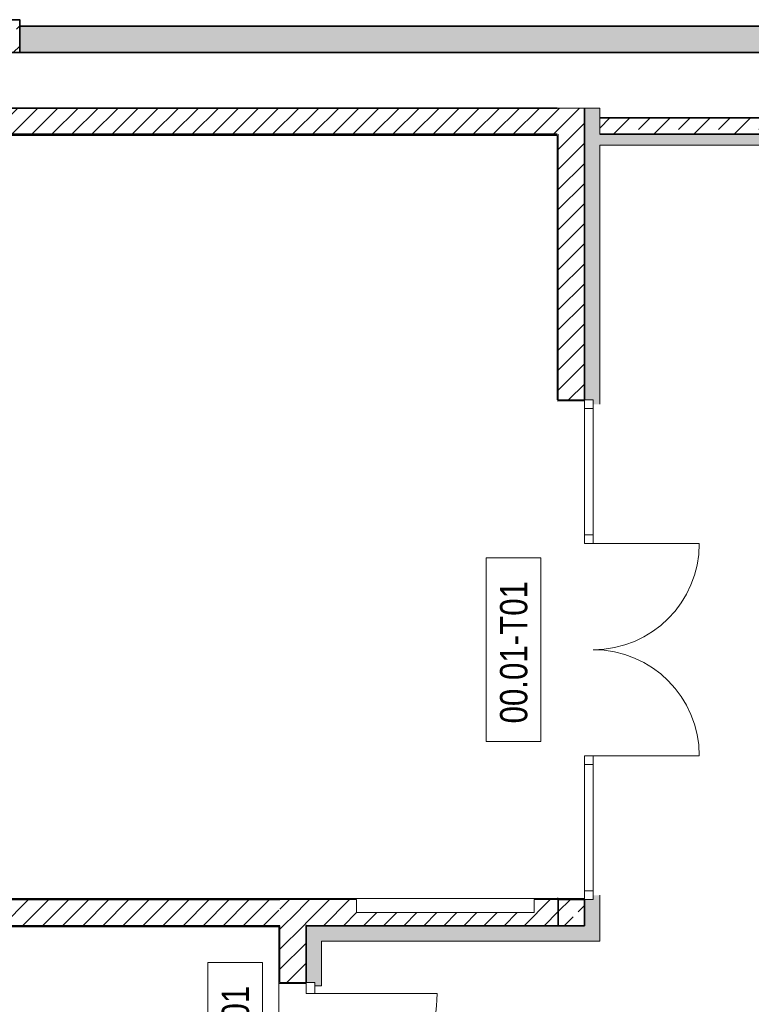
# Model space of a CAD drawing. Header units: metres. Extents: x -58265 to 688021, y -56222 to 35250.
# Tile 8 of 67: x -25800 to -19096, y -8845 to 180. Entities that reach past the tile are written whole.
import ezdxf

# ---------------------------------------------------------------- set-up
doc = ezdxf.new("R2010")
doc.units = ezdxf.units.M
doc.header["$LTSCALE"] = 0.05
doc.header["$PDSIZE"] = 0.8
for name, color, linetype in [('0._Pikto für Layout_5_A_1_Bauteilschraffuren', 7, 'Continuous'), ('0._Pikto für Layout_5_A_1_Decken_UHD_3D', 7, 'Continuous'), ('0._Pikto für Layout_5_A_1_Fenster', 7, 'Continuous'), ('0._Pikto für Layout_5_A_1_Stützen', 7, 'Continuous'), ('0._Pikto für Layout_5_A_1_Türen', 7, 'Continuous'), ('0._Pikto für Layout_5_A_1_Türen_Text', 7, 'Continuous'), ('0._Pikto für Layout_5_A_1_Wände_Außen', 7, 'Continuous'), ('0._Pikto für Layout_5_A_1_Wände_Innen_Massiv', 7, 'Continuous')]:
    doc.layers.add(name, color=color, linetype=linetype)
doc.styles.add('ERSTELLTER_STIL_2', font='txt')
pattern_1 = [(45, (0, 0), (-91.9239, 91.9239), [])]
pattern_2 = [(0, (0, 0), (0, 173.2051), [0, -100]), (0, (50, 86.6), (0, 173.2051), [0, -100])]
pattern_3 = [(45, (0, 0), (-183.8478, 183.8478), []), (45, (-91.92, 91.92), (-183.8478, 183.8478), [195, -65])]

msp = doc.modelspace()

# ---------------------------------------------------------------- hatches: boundary and pattern name
at = {"layer": '0._Pikto für Layout_5_A_1_Bauteilschraffuren', "linetype": 'Continuous', "lineweight": 18}
h = msp.add_hatch(dxfattribs=at)
h.set_pattern_fill('Beton__Stahlbeton_0005', color=9, style=0, pattern_type=2)
h.set_pattern_definition(pattern_3)
h.paths.add_polyline_path([(-25800, -120), (-25800, 180), (-26100, 180), (-26100, -120)])
for points in [[(-17450, 120), (-25800, 120), (-25800, -120), (-17450, -120)], [(-20625, -630), (-20625, -3305), (-20545, -3305), (-20545, -3345), (-20485, -3345), (-20485, -630)], [(875, -870), (-20485, -870), (-20485, -970), (875, -970)], [(-20625, -8125), (-20485, -8125), (-20485, -7845), (-20545, -7845), (-20545, -7885), (-20625, -7885)], [(-23175, -8265), (-23035, -8265), (-23175, -8125)], [(-23175, -8125), (-23035, -8265), (-23035, -8125)], [(-23035, -8125), (-23035, -8265), (-20625, -8265), (-20625, -8125)], [(-20625, -8125), (-20485, -8265), (-20485, -8125)], [(-20625, -8125), (-20625, -8265), (-20485, -8265)], [(-23175, -8645), (-23095, -8645), (-23095, -8675), (-23035, -8675), (-23035, -8265), (-23175, -8265)]]:
    msp.add_hatch(color=9, dxfattribs=at).paths.add_polyline_path(points)
h = msp.add_hatch(dxfattribs=at)
h.set_pattern_fill('MW_Kalksandstein_0005', color=9, style=0, pattern_type=2)
h.set_pattern_definition(pattern_1)
h.paths.add_polyline_path([(-31185, -870), (-20875, -870), (-20875, -630), (-31185, -630)])
h = msp.add_hatch(dxfattribs=at)
h.set_pattern_fill('MW_Kalksandstein_0005', color=9, style=0, pattern_type=2)
h.set_pattern_definition(pattern_1)
h.paths.add_polyline_path([(-20875, -630), (-20875, -870), (-20865, -870), (-20865, -630)])
h = msp.add_hatch(dxfattribs=at)
h.set_pattern_fill('MW_Kalksandstein_0005', color=9, style=0, pattern_type=2)
h.set_pattern_definition(pattern_1)
h.paths.add_polyline_path([(-20865, -630), (-20865, -870), (-20625, -870), (-20625, -630)])
h = msp.add_hatch(dxfattribs=at)
h.set_pattern_fill('Beton__Stahlbeton_0005', color=9, style=0, pattern_type=2)
h.set_pattern_definition(pattern_3)
h.paths.add_polyline_path([(725, -720), (-20485, -720), (-20485, -870), (725, -870)])
h = msp.add_hatch(dxfattribs=at)
h.set_pattern_fill('Verputz_0005', color=9, style=0, pattern_type=2)
h.set_pattern_definition(pattern_2)
h.paths.add_polyline_path([(-31185, -880), (-20875, -880), (-20875, -870), (-31185, -870)])
h = msp.add_hatch(dxfattribs=at)
h.set_pattern_fill('Verputz_0005', color=9, style=0, pattern_type=2)
h.set_pattern_definition(pattern_2)
h.paths.add_polyline_path([(-20875, -870), (-20875, -880), (-20865, -880), (-20865, -870)])
h = msp.add_hatch(dxfattribs=at)
h.set_pattern_fill('Verputz_0005', color=9, style=0, pattern_type=2)
h.set_pattern_definition(pattern_2)
h.paths.add_polyline_path([(-20865, -880), (-20875, -3305), (-20865, -3305)])
h = msp.add_hatch(dxfattribs=at)
h.set_pattern_fill('MW_Kalksandstein_0005', color=9, style=0, pattern_type=2)
h.set_pattern_definition(pattern_1)
h.paths.add_polyline_path([(-20865, -870), (-20865, -3305), (-20625, -3305), (-20625, -870)])
h = msp.add_hatch(dxfattribs=at)
h.set_pattern_fill('Verputz_0005', color=9, style=0, pattern_type=2)
h.set_pattern_definition(pattern_2)
h.paths.add_polyline_path([(-20875, -3305), (-20875, -3315), (-20625, -3315), (-20625, -3305), (-20865, -3305)])
h = msp.add_hatch(dxfattribs=at)
h.set_pattern_fill('MW_Kalksandstein_0005', color=9, style=0, pattern_type=2)
h.set_pattern_definition(pattern_1)
h.paths.add_polyline_path([(-31185, -8125), (-23425, -8125), (-23425, -7885), (-31185, -7885)])
h = msp.add_hatch(dxfattribs=at)
h.set_pattern_fill('Verputz_0005', color=9, style=0, pattern_type=2)
h.set_pattern_definition(pattern_2)
h.paths.add_polyline_path([(-31175, -7885), (-23425, -7885), (-31175, -7875)])
h = msp.add_hatch(dxfattribs=at)
h.set_pattern_fill('MW_Kalksandstein_0005', color=9, style=0, pattern_type=2)
h.set_pattern_definition(pattern_1)
h.paths.add_polyline_path([(-23425, -8125), (-23415, -7885)])
h = msp.add_hatch(dxfattribs=at)
h.set_pattern_fill('Verputz_0005', color=9, style=0, pattern_type=2)
h.set_pattern_definition(pattern_2)
h.paths.add_polyline_path([(-23415, -7875), (-22715, -7885)])
h = msp.add_hatch(dxfattribs=at)
h.set_pattern_fill('MW_Kalksandstein_0005', color=9, style=0, pattern_type=2)
h.set_pattern_definition(pattern_1)
h.paths.add_polyline_path([(-23415, -7885), (-23175, -8125), (-23175, -7885)])
h = msp.add_hatch(dxfattribs=at)
h.set_pattern_fill('MW_Kalksandstein_0005', color=9, style=0, pattern_type=2)
h.set_pattern_definition(pattern_1)
h.paths.add_polyline_path([(-23175, -8125), (-23415, -7885), (-23415, -8125)])
h = msp.add_hatch(dxfattribs=at)
h.set_pattern_fill('MW_Kalksandstein_0005', color=9, style=0, pattern_type=2)
h.set_pattern_definition(pattern_1)
h.paths.add_polyline_path([(-23175, -7885), (-23175, -8125), (-20865, -8125), (-20865, -7885), (-21085, -7885), (-21085, -8005), (-22715, -8005), (-22715, -7885)])
h = msp.add_hatch(dxfattribs=at)
h.set_pattern_fill('Verputz_0005', color=9, style=0, pattern_type=2)
h.set_pattern_definition(pattern_2)
h.paths.add_polyline_path([(-21085, -7885), (-20875, -7885), (-21085, -7875)])
h = msp.add_hatch(dxfattribs=at)
h.set_pattern_fill('Verputz_0005', color=9, style=0, pattern_type=2)
h.set_pattern_definition(pattern_2)
h.paths.add_polyline_path([(-20875, -7885), (-20865, -7885), (-20625, -7885), (-20625, -7875), (-20875, -7875)])
h = msp.add_hatch(dxfattribs=at)
h.set_pattern_fill('Verputz_0005', color=9, style=0, pattern_type=2)
h.set_pattern_definition(pattern_2)
h.paths.add_polyline_path([(-20875, -7885), (-20865, -7885), (-20865, -7875), (-20875, -7875)])
h = msp.add_hatch(dxfattribs=at)
h.set_pattern_fill('Beton__Stahlbeton_0005', color=9, style=0, pattern_type=2)
h.set_pattern_definition(pattern_3)
h.paths.add_polyline_path([(-20625, -7885), (-20865, -7885), (-20865, -8125), (-20625, -8125)])
h = msp.add_hatch(dxfattribs=at)
h.set_pattern_fill('Verputz_0005', color=9, style=0, pattern_type=2)
h.set_pattern_definition(pattern_2)
h.paths.add_polyline_path([(-31425, -8135), (-23425, -8135), (-23425, -8125), (-31425, -8125)])
h = msp.add_hatch(dxfattribs=at)
h.set_pattern_fill('Verputz_0005', color=9, style=0, pattern_type=2)
h.set_pattern_definition(pattern_2)
h.paths.add_polyline_path([(-23425, -8125), (-23425, -8135), (-23415, -8125)])
h = msp.add_hatch(dxfattribs=at)
h.set_pattern_fill('Verputz_0005', color=9, style=0, pattern_type=2)
h.set_pattern_definition(pattern_2)
h.paths.add_polyline_path([(-23425, -8135), (-23425, -8645), (-23415, -8135)])
h = msp.add_hatch(dxfattribs=at)
h.set_pattern_fill('MW_Kalksandstein_0005', color=9, style=0, pattern_type=2)
h.set_pattern_definition(pattern_1)
h.paths.add_polyline_path([(-23175, -8125), (-23415, -8125), (-23415, -8645), (-23175, -8645)])
h = msp.add_hatch(dxfattribs=at)
h.set_pattern_fill('Verputz_0005', color=9, style=0, pattern_type=2)
h.set_pattern_definition(pattern_2)
h.paths.add_polyline_path([(-23425, -8645), (-23175, -8655), (-23415, -8645)])

# ---------------------------------------------------------------- linework, layer by layer
at = {"layer": '0._Pikto für Layout_5_A_1_Decken_UHD_3D', "color": 9, "linetype": 'Continuous', "lineweight": 18, "flags": 128}
msp.add_lwpolyline([(-35415, -880), (-35415, -10115), (-25925, -10115), (-25925, -11469), (-23425, -11469), (-23425, -8135), (-31435, -8135), (-31435, -125), (-32985, -125), (-32985, -880)], close=True, dxfattribs=at)
at = {"layer": '0._Pikto für Layout_5_A_1_Fenster', "color": 9, "linetype": 'Continuous', "lineweight": 13}
for p, q in [((-20625.001, -3314.999), (-20875, -3314.999)), ((-20625.001, -3304.999), (-20625.001, -3385.001)), ((-20545.001, -3304.999), (-20625.001, -3304.999)), ((-20545.001, -3385.001), (-20545.001, -3304.999)), ((-20625.001, -3385.001), (-20625.001, -4542.499)), ((-20625.001, -3385.001), (-20545.001, -3385.001)), ((-20545.001, -4542.499), (-20545.001, -3385.001)), ((-20545.001, -4542.499), (-20625.001, -4542.499)), ((-20625.001, -4542.499), (-20545.001, -4542.499)), ((-20625.001, -7804.999), (-20625.001, -6647.501)), ((-20545.001, -6647.501), (-20625.001, -6647.501)), ((-20625.001, -6647.501), (-20545.001, -6647.501)), ((-20545.001, -6647.501), (-20545.001, -7804.999)), ((-20625.001, -7884.999), (-20625.001, -7804.999)), ((-20625.001, -7804.999), (-20545.001, -7804.999)), ((-20545.001, -7804.999), (-20545.001, -7884.999)), ((-20625.001, -7874.999), (-20875, -7874.999)), ((-20545.001, -7884.999), (-20625.001, -7884.999))]:
    msp.add_line(p, q, dxfattribs=at)
at = {"layer": '0._Pikto für Layout_5_A_1_Stützen', "color": 9, "linetype": 'Continuous', "lineweight": 35, "flags": 128}
msp.add_lwpolyline([(-25800, -120), (-25800, 180), (-26100, 180), (-26100, -120)], close=True, dxfattribs=at)
for points in [[(-20865, -7875), (-20875, -7875), (-20875, -7885)], [(-20625, -7885), (-20865, -7885), (-20865, -8125)]]:
    msp.add_lwpolyline(points, dxfattribs=at)
at = {"layer": '0._Pikto für Layout_5_A_1_Türen', "color": 9, "linetype": 'Continuous', "lineweight": 18}
for p, q in [((-20625.001, -4542.499), (-20625.001, -4622.499)), ((-20545.001, -4542.499), (-20625.001, -4542.499)), ((-20545.001, -4622.499), (-20545.001, -4542.499)), ((-20625.001, -4622.499), (-20545.001, -4622.499)), ((-20545.001, -4622.499), (-19572.501, -4622.499)), ((-20625.001, -6647.501), (-20625.001, -6567.501)), ((-20625.001, -6567.501), (-20545.001, -6567.501)), ((-20545.001, -6567.501), (-20545.001, -6647.501)), ((-20545.001, -6567.501), (-19572.501, -6567.501)), ((-20545.001, -6647.501), (-20625.001, -6647.501)), ((-23425, -8645), (-23425, -8655)), ((-23175, -8654.999), (-23424.999, -8654.999)), ((-23175, -8644.999), (-23175, -8745.001)), ((-23095, -8644.999), (-23175, -8644.999)), ((-23095, -8745.001), (-23095, -8644.999)), ((-23175, -8745.001), (-23095, -8745.001)), ((-23095, -8745.001), (-21974.999, -8745.001))]:
    msp.add_line(p, q, dxfattribs=at)
at = {"layer": '0._Pikto für Layout_5_A_1_Türen', "color": 9, "linetype": 'Continuous', "lineweight": 13}
for p, q in [((-23095, -8644.999), (-23175, -8644.999)), ((-23095, -8644.999), (-23175, -8644.999)), ((-23095, -8675.001), (-23095, -8644.999)), ((-23095, -8675.001), (-23095, -8644.999)), ((-23035, -8675.001), (-23095, -8675.001))]:
    msp.add_line(p, q, dxfattribs=at)
for centre, radius, start, end in [((-20545, -4622.5), 972.5, 270, 0), ((-20545, -6567.5), 972.5, 0, 90), ((-23095, -8745), 1120, 270, 0)]:
    msp.add_arc(centre, radius, start, end, dxfattribs=at)
at = {"layer": '0._Pikto für Layout_5_A_1_Türen_Text', "color": 9, "linetype": 'Continuous', "lineweight": 13, "flags": 128}
for points in [[(-21025, -4753.28), (-21525, -4753.28), (-21525, -6436.72), (-21025, -6436.72)], [(-23575, -8463.28), (-24075, -8463.28), (-24075, -10146.72), (-23575, -10146.72)]]:
    msp.add_lwpolyline(points, close=True, dxfattribs=at)
at = {"layer": '0._Pikto für Layout_5_A_1_Wände_Außen', "color": 9, "linetype": 'Continuous', "lineweight": 35}
for p, q in [((-20625.001, -870.001), (-20625.001, -629.999)), ((-20625.001, -3304.999), (-20625.001, -870.001)), ((-20485.001, -870.001), (724.999, -870.001)), ((-23415, -7885), (-23425, -7885)), ((-23415, -7885), (-23425, -7885)), ((-20625.001, -8125.001), (-20625.001, -7884.999)), ((-20625.001, -8125.001), (-20625.001, -7884.999)), ((-23425, -8125), (-23415, -8125)), ((-23425, -8125), (-23415, -8125)), ((-23175, -8125.001), (-23175, -8265)), ((-23175, -8125.001), (-20865, -8125.001)), ((-23175, -8125.001), (-23175, -8265)), ((-20865, -8125.001), (-20625.001, -8125.001)), ((-23175, -8644.999), (-23175, -8265))]:
    msp.add_line(p, q, dxfattribs=at)
at = {"layer": '0._Pikto für Layout_5_A_1_Wände_Außen', "color": 9, "linetype": 'Continuous', "lineweight": 18}
for p, q in [((-20865, -870.001), (-20865, -3304.999)), ((-20625.001, -3314.999), (-20875, -3314.999)), ((-20865, -3304.999), (-20625.001, -3304.999)), ((-23175, -7884.999), (-23414.999, -7884.999)), ((-22714.999, -7884.999), (-23175, -7884.999)), ((-20865, -7884.999), (-21084.999, -7884.999)), ((-20625.001, -7874.999), (-20875, -7874.999)), ((-20865, -7884.999), (-20625.001, -7884.999)), ((-23414.999, -8125.001), (-23414.999, -8644.999)), ((-23424.999, -8654.999), (-23425, -8655)), ((-23175, -8654.999), (-23424.999, -8654.999)), ((-23414.999, -8644.999), (-23175, -8644.999))]:
    msp.add_line(p, q, dxfattribs=at)
at = {"layer": '0._Pikto für Layout_5_A_1_Wände_Außen', "color": 9, "linetype": 'Continuous', "lineweight": 13}
for p, q in [((-23095, -8644.999), (-23175, -8644.999)), ((-23175, -8645), (-23175, -8655)), ((-23095, -8675.001), (-23095, -8644.999)), ((-23035, -8675.001), (-23095, -8675.001))]:
    msp.add_line(p, q, dxfattribs=at)
at = {"layer": '0._Pikto für Layout_5_A_1_Wände_Außen', "color": 9, "linetype": 'Continuous', "lineweight": 13, "flags": 128}
for points in [[(-20865, -630), (-20875, -630)], [(-20625, -630), (-20865, -630)], [(-20485, -630), (-20625, -630)], [(-20485, -870), (-20485, -720)], [(-20485, -8265), (-20485, -8125)]]:
    msp.add_lwpolyline(points, dxfattribs=at)
at = {"layer": '0._Pikto für Layout_5_A_1_Wände_Außen', "color": 9, "linetype": 'Continuous', "lineweight": 18, "flags": 128}
for points in [[(-20485, -870), (-20485, -630)], [(-20875, -880), (-20875, -3305)], [(-20485, -970), (875, -970)], [(-20485, -3345), (-20485, -970)], [(-20485, -8125), (-20485, -7845)], [(-22715, -7875), (-23425, -7875)], [(-21085, -7875), (-22715, -7875)], [(-22715, -7885), (-22715, -8005)], [(-20875, -7875), (-21085, -7875)], [(-21085, -8005), (-21085, -7885)], [(-22715, -8005), (-21085, -8005)], [(-23425, -8135), (-23425, -8645)], [(-23035, -8265), (-20485, -8265)], [(-23035, -8675), (-23035, -8265)]]:
    msp.add_lwpolyline(points, dxfattribs=at)
at = {"layer": '0._Pikto für Layout_5_A_1_Wände_Außen', "color": 9, "linetype": 'Continuous', "lineweight": 35, "flags": 128}
msp.add_lwpolyline([(725, -720), (-20485, -720)], dxfattribs=at)
at = {"layer": '0._Pikto für Layout_5_A_1_Wände_Außen', "color": 9, "linetype": 'Continuous', "lineweight": 35}
msp.add_point((-23175, -8125), dxfattribs=at)
at = {"layer": '0._Pikto für Layout_5_A_1_Wände_Innen_Massiv', "color": 9, "linetype": 'Continuous', "lineweight": 35}
for p, q in [((-31185.001, -870.001), (-20875, -870.001)), ((-23424.999, -7884.999), (-31185.001, -7884.999)), ((-31185.001, -8125.001), (-23424.999, -8125.001))]:
    msp.add_line(p, q, dxfattribs=at)
at = {"layer": '0._Pikto für Layout_5_A_1_Wände_Innen_Massiv', "color": 9, "linetype": 'Continuous', "lineweight": 35, "flags": 128}
for points in [[(-17450, 120), (-25800, 120)], [(-25800, -120), (-17450, -120)], [(-20875, -630), (-31185, -630)]]:
    msp.add_lwpolyline(points, dxfattribs=at)
at = {"layer": '0._Pikto für Layout_5_A_1_Wände_Innen_Massiv', "color": 9, "linetype": 'Continuous', "lineweight": 18, "flags": 128}
for points in [[(-31185, -880), (-20875, -880)], [(-23425, -7875), (-31175, -7875)], [(-31435, -8135), (-23425, -8135)]]:
    msp.add_lwpolyline(points, dxfattribs=at)

# ---------------------------------------------------------------- texts
at = {"layer": '0._Pikto für Layout_5_A_1_Türen_Text', "color": 9, "linetype": 'Continuous', "lineweight": 18, "char_height": 250, "attachment_point": 7, "rotation": 90, "style": 'ERSTELLTER_STIL_2'}
for s, insert in [('\\A1;{\\pql;\\pt0;\\fSwis721 Cn BT|b0|i0|c0|p0;\\W1.000000;00.01-T01\\fSwis721 Cn BT|b0|i0|c0|p0;\\W1.000000;\\fSwis721 Cn BT|b0|i0|c0|p0;\\W1.000000;\\fSwis721 Cn BT|b0|i0|c0|p0;\\W1.000000;}', (-21144.955, -6270.7)), ('\\A1;{\\pql;\\pt0;\\fSwis721 Cn BT|b0|i0|c0|p0;\\W1.000000;00.04-T01\\fSwis721 Cn BT|b0|i0|c0|p0;\\W1.000000;\\fSwis721 Cn BT|b0|i0|c0|p0;\\W1.000000;\\fSwis721 Cn BT|b0|i0|c0|p0;\\W1.000000;}', (-23694.955, -9980.7))]:
    msp.add_mtext(s, dxfattribs=dict(at, insert=insert))

doc.saveas('drawing.dxf')
